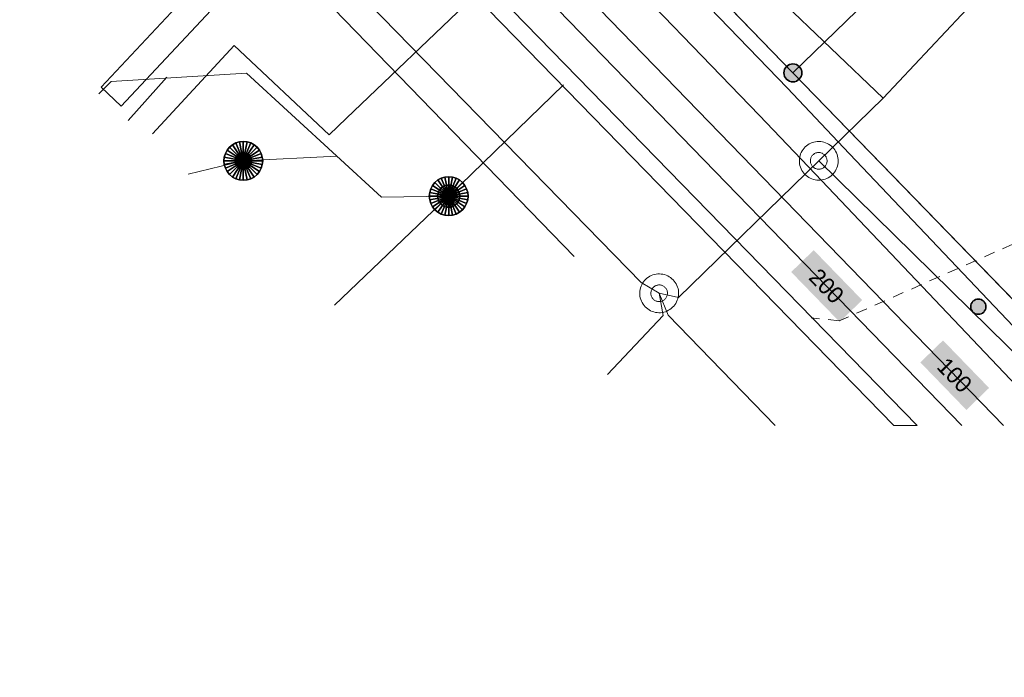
# Model space of a CAD drawing. Header units: metres. Extents: x 2695560 to 2696939, y 1260529 to 1262050.
# Tile 22 of 256: x 2695800 to 2695818, y 1260826 to 1260837. Entities that reach past the tile are written whole.
import ezdxf

# ---------------------------------------------------------------- set-up
doc = ezdxf.new("R2010")
doc.units = ezdxf.units.M
doc.linetypes.add('AUSGEZOGEN', pattern=[0])
doc.linetypes.add('VERDECKT2_S2', pattern=[0.36, 0.2, -0.16])
for name, color, linetype in [('XR$1$AV_Grenzpunkte', 7, 'AUSGEZOGEN'), ('XR$1$AV_Linien (BB)', 7, 'AUSGEZOGEN'), ('XR$1$EW_LK_Knoten', 1, 'AUSGEZOGEN'), ('XR$1$Liegenschaftsgrenzen', 7, 'AUSGEZOGEN'), ('XR$1$PFAV', 255, 'AUSGEZOGEN'), ('XR$1$RAEW', 8, 'AUSGEZOGEN')]:
    doc.layers.add(name, color=color, linetype=linetype)
for name, color, linetype, lineweight in [('XR$2$ABW-Linie-R-genau', 4, 'AUSGEZOGEN', 18), ('XR$2$ABW-Linie-R-ungenau', 4, 'VERDECKT2_S2', 18), ('XR$2$ABW-LinieFlaeche-R-genau', 4, 'AUSGEZOGEN', 18), ('XR$2$ABW-Punkt', 6, 'AUSGEZOGEN', 18), ('XR$2$ELE-Flaeche-oberirdisch', 1, 'AUSGEZOGEN', 18), ('XR$2$ELE-LinieFlaeche-genau', 1, 'AUSGEZOGEN', 18), ('XR$2$GAS-Linie-genau', 12, 'AUSGEZOGEN', 18), ('XR$2$KOM-Flaeche-U-oberirdisch', 91, 'AUSGEZOGEN', 18), ('XR$2$KOM-Linie-U-genau', 91, 'AUSGEZOGEN', 18), ('XR$2$WAS-Linie-genau', 5, 'AUSGEZOGEN', 18), ('XR$2$WEI-Text', 59, 'AUSGEZOGEN', 18)]:
    doc.layers.add(name, color=color, linetype=linetype, lineweight=lineweight)
doc.styles.add('TXT', font='txt')

# ---------------------------------------------------------------- blocks, each defined once
blk = doc.blocks.new('BAV15')
at = {"layer": 'XR$1$PFAV', "transparency": 33554687}
blk.add_hatch(color=7, dxfattribs=at).paths.add_polyline_path([(0.5, 0), (0.49, 0.101), (0.459, 0.197), (0.41, 0.286), (0.344, 0.362), (0.264, 0.424), (0.174, 0.469), (0.076, 0.494), (-0.025, 0.499), (-0.125, 0.484), (-0.22, 0.449), (-0.306, 0.395), (-0.379, 0.326), (-0.437, 0.243), (-0.477, 0.15), (-0.497, 0.051), (-0.497, -0.051), (-0.477, -0.15), (-0.437, -0.243), (-0.379, -0.326), (-0.306, -0.395), (-0.22, -0.449), (-0.125, -0.484), (-0.025, -0.499), (0.076, -0.494), (0.174, -0.469), (0.264, -0.424), (0.344, -0.362), (0.41, -0.286), (0.459, -0.197), (0.49, -0.101)])
at = {"color": 7, "transparency": 33554687}
for start, end in [(90, 270), (270, 90)]:
    blk.add_arc((0, 0), 0.5, start, end, dxfattribs=at)
at = {"layer": 'XR$1$PFAV', "transparency": 33554687}
blk.add_circle((0, 0), 0.5, dxfattribs=at)
blk = doc.blocks.new('BEW957')
at = {"layer": 'XR$1$RAEW', "transparency": 33554687}
blk.add_hatch(color=1, dxfattribs=at).paths.add_polyline_path([(-0.5, 0), (-0.497, -0.051), (-0.49, -0.101), (-0.477, -0.15), (-0.459, -0.197), (-0.437, -0.243), (-0.41, -0.286), (-0.379, -0.326), (-0.344, -0.362), (-0.306, -0.395), (-0.264, -0.424), (-0.22, -0.449), (-0.174, -0.469), (-0.125, -0.484), (-0.076, -0.494), (-0.025, -0.499), (0.025, -0.499), (0.076, -0.494), (0.125, -0.484), (0.174, -0.469), (0.22, -0.449), (0.264, -0.424), (0.306, -0.395), (0.344, -0.362), (0.379, -0.326), (0.41, -0.286), (0.437, -0.243), (0.459, -0.197), (0.477, -0.15), (0.49, -0.101), (0.497, -0.051), (0.5, 0), (0.497, 0.051), (0.49, 0.101), (0.477, 0.15), (0.459, 0.197), (0.437, 0.243), (0.41, 0.286), (0.379, 0.326), (0.344, 0.362), (0.306, 0.395), (0.264, 0.424), (0.22, 0.449), (0.174, 0.469), (0.125, 0.484), (0.076, 0.494), (0.025, 0.499), (-0.025, 0.499), (-0.076, 0.494), (-0.125, 0.484), (-0.174, 0.469), (-0.22, 0.449), (-0.264, 0.424), (-0.306, 0.395), (-0.344, 0.362), (-0.379, 0.326), (-0.41, 0.286), (-0.437, 0.243), (-0.459, 0.197), (-0.477, 0.15), (-0.49, 0.101), (-0.497, 0.051)])
at = {"color": 1, "transparency": 33554687}
for start, end in [(90, 180), (180, 270), (0, 90), (270, 0)]:
    blk.add_arc((0, 0), 0.5, start, end, dxfattribs=at)
at = {"layer": 'XR$1$RAEW', "color": 1, "transparency": 33554687}
blk.add_circle((0, 0), 0.5, dxfattribs=at)
blk = doc.blocks.new('ABW-NORMSCHACHT_WEITERE')
at = {"layer": 'XR$2$ABW-Punkt', "linetype": 'AUSGEZOGEN', "lineweight": 25, "transparency": 33554687}
for points in [[(-77, 185, 2500), (0, 0, 2500), (-111, 166, 2500)], [(-77, 185), (0, 0), (-111, 166)], [(-77, 185, 2500), (-77, 185), (-111, 166), (-111, 166, 2500)], [(-39, 196, 2500), (0, 0, 2500), (-77, 185, 2500)], [(-39, 196), (0, 0), (-77, 185)], [(-39, 196, 2500), (-39, 196), (-77, 185), (-77, 185, 2500)], [(0, 200, 2500), (0, 0, 2500), (-39, 196, 2500)], [(0, 200), (0, 0), (-39, 196)], [(0, 200, 2500), (0, 200), (-39, 196), (-39, 196, 2500)], [(39, 196, 2500), (0, 0, 2500), (0, 200, 2500)], [(39, 196), (0, 0), (0, 200)], [(39, 196, 2500), (39, 196), (0, 200), (0, 200, 2500)], [(77, 185, 2500), (0, 0, 2500), (39, 196, 2500)], [(77, 185), (0, 0), (39, 196)], [(111, 166, 2500), (0, 0, 2500), (77, 185, 2500)], [(111, 166), (0, 0), (77, 185)], [(77, 185, 2500), (77, 185), (39, 196), (39, 196, 2500)], [(111, 166, 2500), (111, 166), (77, 185), (77, 185, 2500)], [(-196, 39, 2500), (0, 0, 2500), (-200, 0, 2500)], [(-196, 39), (0, 0), (-200, 0)], [(-196, 39, 2500), (-196, 39), (-200, 0), (-200, 0, 2500)], [(-200, 0, 2500), (0, 0, 2500), (-196, -39, 2500)], [(-200, 0), (0, 0), (-196, -39)], [(-185, 77, 2500), (0, 0, 2500), (-196, 39, 2500)], [(-185, 77), (0, 0), (-196, 39)], [(-185, 77, 2500), (-185, 77), (-196, 39), (-196, 39, 2500)], [(-196, -39, 2500), (0, 0, 2500), (-185, -77, 2500)], [(-196, -39), (0, 0), (-185, -77)], [(-166, 111, 2500), (0, 0, 2500), (-185, 77, 2500)], [(-166, 111), (0, 0), (-185, 77)], [(-166, 111, 2500), (-166, 111), (-185, 77), (-185, 77, 2500)], [(-185, -77, 2500), (0, 0, 2500), (-166, -111, 2500)], [(-185, -77), (0, 0), (-166, -111)], [(-141, 141, 2500), (0, 0, 2500), (-166, 111, 2500)], [(-141, 141), (0, 0), (-166, 111)], [(-141, 141, 2500), (-141, 141), (-166, 111), (-166, 111, 2500)], [(-166, -111, 2500), (0, 0, 2500), (-141, -141, 2500)], [(-166, -111), (0, 0), (-141, -141)], [(-111, 166, 2500), (0, 0, 2500), (-141, 141, 2500)], [(-111, 166), (0, 0), (-141, 141)], [(-111, 166, 2500), (-111, 166), (-141, 141), (-141, 141, 2500)], [(-141, -141, 2500), (0, 0, 2500), (-111, -166, 2500)], [(-141, -141), (0, 0), (-111, -166)], [(-111, -166, 2500), (0, 0, 2500), (-77, -185, 2500)], [(-111, -166), (0, 0), (-77, -185)], [(-77, -185, 2500), (0, 0, 2500), (-39, -196, 2500)], [(-77, -185), (0, 0), (-39, -196)], [(-39, -196, 2500), (0, 0, 2500), (0, -200, 2500)], [(-39, -196), (0, 0), (0, -200)], [(141, 141, 2500), (0, 0, 2500), (111, 166, 2500)], [(141, 141), (0, 0), (111, 166)], [(166, 111, 2500), (0, 0, 2500), (141, 141, 2500)], [(166, 111), (0, 0), (141, 141)], [(185, 77, 2500), (0, 0, 2500), (166, 111, 2500)], [(185, 77), (0, 0), (166, 111)], [(196, 39, 2500), (0, 0, 2500), (185, 77, 2500)], [(196, 39), (0, 0), (185, 77)], [(200, 0, 2500), (0, 0, 2500), (196, 39, 2500)], [(200, 0), (0, 0), (196, 39)], [(0, -200, 2500), (0, 0, 2500), (39, -196, 2500)], [(39, -196, 2500), (0, 0, 2500), (77, -185, 2500)], [(77, -185, 2500), (0, 0, 2500), (111, -166, 2500)], [(111, -166, 2500), (0, 0, 2500), (141, -141, 2500)], [(141, -141, 2500), (0, 0, 2500), (166, -111, 2500)], [(166, -111, 2500), (0, 0, 2500), (185, -77, 2500)], [(185, -77, 2500), (0, 0, 2500), (196, -39, 2500)], [(196, -39, 2500), (0, 0, 2500), (200, 0, 2500)], [(0, -200), (0, 0), (39, -196)], [(39, -196), (0, 0), (77, -185)], [(77, -185), (0, 0), (111, -166)], [(111, -166), (0, 0), (141, -141)], [(141, -141), (0, 0), (166, -111)], [(166, -111), (0, 0), (185, -77)], [(185, -77), (0, 0), (196, -39)], [(196, -39), (0, 0), (200, 0)], [(141, 141, 2500), (141, 141), (111, 166), (111, 166, 2500)], [(166, 111, 2500), (166, 111), (141, 141), (141, 141, 2500)], [(185, 77, 2500), (185, 77), (166, 111), (166, 111, 2500)], [(196, 39, 2500), (196, 39), (185, 77), (185, 77, 2500)], [(200, 0, 2500), (200, 0), (196, 39), (196, 39, 2500)], [(-200, 0, 2500), (-200, 0), (-196, -39), (-196, -39, 2500)], [(-196, -39, 2500), (-196, -39), (-185, -77), (-185, -77, 2500)], [(-185, -77, 2500), (-185, -77), (-166, -111), (-166, -111, 2500)], [(-166, -111, 2500), (-166, -111), (-141, -141), (-141, -141, 2500)], [(-141, -141, 2500), (-141, -141), (-111, -166), (-111, -166, 2500)], [(-111, -166, 2500), (-111, -166), (-77, -185), (-77, -185, 2500)], [(77, -185, 2500), (77, -185), (111, -166), (111, -166, 2500)], [(111, -166, 2500), (111, -166), (141, -141), (141, -141, 2500)], [(141, -141, 2500), (141, -141), (166, -111), (166, -111, 2500)], [(166, -111, 2500), (166, -111), (185, -77), (185, -77, 2500)], [(185, -77, 2500), (185, -77), (196, -39), (196, -39, 2500)], [(196, -39, 2500), (196, -39), (200, 0), (200, 0, 2500)], [(-77, -185, 2500), (-77, -185), (-39, -196), (-39, -196, 2500)], [(-39, -196, 2500), (-39, -196), (0, -200), (0, -200, 2500)], [(0, -200, 2500), (0, -200), (39, -196), (39, -196, 2500)], [(39, -196, 2500), (39, -196), (77, -185), (77, -185, 2500)]]:
    blk.add_3dface(points, dxfattribs=at)
blk = doc.blocks.new('ABW-SCHLAMMSAMMLER_RUND')
at = {"layer": 'XR$2$ABW-Punkt', "linetype": 'AUSGEZOGEN', "lineweight": 13, "transparency": 33554687}
for p, q in [((-70, 75, 2500), (70, 75, 2500)), ((-70, -75, 2500), (70, -75, 2500))]:
    blk.add_line(p, q, dxfattribs=at)
blk.add_polyline3d([(90, 0, 2500), (0, 0, 2500), (-90, 0, 2500)], dxfattribs=at)
at = {"layer": 'XR$2$ABW-Punkt', "linetype": 'AUSGEZOGEN', "lineweight": 25, "transparency": 33554687}
for points in [[(-147, 29, 2500), (0, 0, 2500), (-150, 0, 2500)], [(-147, 29), (0, 0), (-150, 0)], [(-147, 29, 2500), (-147, 29), (-150, 0), (-150, 0, 2500)], [(-150, 0, 2500), (0, 0, 2500), (-147, -29, 2500)], [(-150, 0), (0, 0), (-147, -29)], [(-139, 57, 2500), (0, 0, 2500), (-147, 29, 2500)], [(-139, 57), (0, 0), (-147, 29)], [(-139, 57, 2500), (-139, 57), (-147, 29), (-147, 29, 2500)], [(-147, -29, 2500), (0, 0, 2500), (-139, -57, 2500)], [(-147, -29), (0, 0), (-139, -57)], [(-125, 83, 2500), (0, 0, 2500), (-139, 57, 2500)], [(-125, 83), (0, 0), (-139, 57)], [(-125, 83, 2500), (-125, 83), (-139, 57), (-139, 57, 2500)], [(-139, -57, 2500), (0, 0, 2500), (-125, -83, 2500)], [(-139, -57), (0, 0), (-125, -83)], [(-106, 106, 2500), (0, 0, 2500), (-125, 83, 2500)], [(-106, 106), (0, 0), (-125, 83)], [(-106, 106, 2500), (-106, 106), (-125, 83), (-125, 83, 2500)], [(-125, -83, 2500), (0, 0, 2500), (-106, -106, 2500)], [(-125, -83), (0, 0), (-106, -106)], [(-83, 125, 2500), (0, 0, 2500), (-106, 106, 2500)], [(-83, 125), (0, 0), (-106, 106)], [(-83, 125, 2500), (-83, 125), (-106, 106), (-106, 106, 2500)], [(-106, -106, 2500), (0, 0, 2500), (-83, -125, 2500)], [(-106, -106), (0, 0), (-83, -125)], [(-57, 139, 2500), (0, 0, 2500), (-83, 125, 2500)], [(-57, 139), (0, 0), (-83, 125)], [(-57, 139, 2500), (-57, 139), (-83, 125), (-83, 125, 2500)], [(-83, -125, 2500), (0, 0, 2500), (-57, -139, 2500)], [(-83, -125), (0, 0), (-57, -139)], [(-29, 147, 2500), (0, 0, 2500), (-57, 139, 2500)], [(-29, 147), (0, 0), (-57, 139)], [(-29, 147, 2500), (-29, 147), (-57, 139), (-57, 139, 2500)], [(-57, -139, 2500), (0, 0, 2500), (-29, -147, 2500)], [(-57, -139), (0, 0), (-29, -147)], [(0, 150, 2500), (0, 0, 2500), (-29, 147, 2500)], [(0, 150), (0, 0), (-29, 147)], [(0, 150, 2500), (0, 150), (-29, 147), (-29, 147, 2500)], [(-29, -147, 2500), (0, 0, 2500), (0, -150, 2500)], [(-29, -147), (0, 0), (0, -150)], [(29, 147, 2500), (0, 0, 2500), (0, 150, 2500)], [(29, 147), (0, 0), (0, 150)], [(29, 147, 2500), (29, 147), (0, 150), (0, 150, 2500)], [(57, 139, 2500), (0, 0, 2500), (29, 147, 2500)], [(57, 139), (0, 0), (29, 147)], [(83, 125, 2500), (0, 0, 2500), (57, 139, 2500)], [(83, 125), (0, 0), (57, 139)], [(106, 106, 2500), (0, 0, 2500), (83, 125, 2500)], [(106, 106), (0, 0), (83, 125)], [(125, 83, 2500), (0, 0, 2500), (106, 106, 2500)], [(125, 83), (0, 0), (106, 106)], [(139, 57, 2500), (0, 0, 2500), (125, 83, 2500)], [(139, 57), (0, 0), (125, 83)], [(147, 29, 2500), (0, 0, 2500), (139, 57, 2500)], [(147, 29), (0, 0), (139, 57)], [(150, 0, 2500), (0, 0, 2500), (147, 29, 2500)], [(150, 0), (0, 0), (147, 29)], [(0, -150, 2500), (0, 0, 2500), (29, -147, 2500)], [(29, -147, 2500), (0, 0, 2500), (57, -139, 2500)], [(57, -139, 2500), (0, 0, 2500), (83, -125, 2500)], [(83, -125, 2500), (0, 0, 2500), (106, -106, 2500)], [(106, -106, 2500), (0, 0, 2500), (125, -83, 2500)], [(125, -83, 2500), (0, 0, 2500), (139, -57, 2500)], [(139, -57, 2500), (0, 0, 2500), (147, -29, 2500)], [(147, -29, 2500), (0, 0, 2500), (150, 0, 2500)], [(0, -150), (0, 0), (29, -147)], [(29, -147), (0, 0), (57, -139)], [(57, -139), (0, 0), (83, -125)], [(83, -125), (0, 0), (106, -106)], [(106, -106), (0, 0), (125, -83)], [(125, -83), (0, 0), (139, -57)], [(139, -57), (0, 0), (147, -29)], [(147, -29), (0, 0), (150, 0)], [(57, 139, 2500), (57, 139), (29, 147), (29, 147, 2500)], [(83, 125, 2500), (83, 125), (57, 139), (57, 139, 2500)], [(106, 106, 2500), (106, 106), (83, 125), (83, 125, 2500)], [(125, 83, 2500), (125, 83), (106, 106), (106, 106, 2500)], [(139, 57, 2500), (139, 57), (125, 83), (125, 83, 2500)], [(147, 29, 2500), (147, 29), (139, 57), (139, 57, 2500)], [(150, 0, 2500), (150, 0), (147, 29), (147, 29, 2500)], [(-150, 0, 2500), (-150, 0), (-147, -29), (-147, -29, 2500)], [(-147, -29, 2500), (-147, -29), (-139, -57), (-139, -57, 2500)], [(-139, -57, 2500), (-139, -57), (-125, -83), (-125, -83, 2500)], [(-125, -83, 2500), (-125, -83), (-106, -106), (-106, -106, 2500)], [(-106, -106, 2500), (-106, -106), (-83, -125), (-83, -125, 2500)], [(-83, -125, 2500), (-83, -125), (-57, -139), (-57, -139, 2500)], [(-57, -139, 2500), (-57, -139), (-29, -147), (-29, -147, 2500)], [(-29, -147, 2500), (-29, -147), (0, -150), (0, -150, 2500)], [(0, -150, 2500), (0, -150), (29, -147), (29, -147, 2500)], [(29, -147, 2500), (29, -147), (57, -139), (57, -139, 2500)], [(57, -139, 2500), (57, -139), (83, -125), (83, -125, 2500)], [(83, -125, 2500), (83, -125), (106, -106), (106, -106, 2500)], [(106, -106, 2500), (106, -106), (125, -83), (125, -83, 2500)], [(125, -83, 2500), (125, -83), (139, -57), (139, -57, 2500)], [(139, -57, 2500), (139, -57), (147, -29), (147, -29, 2500)], [(147, -29, 2500), (147, -29), (150, 0), (150, 0, 2500)]]:
    blk.add_3dface(points, dxfattribs=at)
blk = doc.blocks.new('ABW-DECKEL')
at = {"layer": 'XR$2$ABW-Punkt', "linetype": 'AUSGEZOGEN', "lineweight": 25, "transparency": 33554687}
for points in [[(-291, 194, 2500), (0, 0, 2500), (-323, 134, 2500)], [(-291, 194), (0, 0), (-323, 134)], [(-291, 194, 2500), (-291, 194), (-323, 134), (-323, 134, 2500)], [(-247, 247, 2500), (0, 0, 2500), (-291, 194, 2500)], [(-247, 247), (0, 0), (-291, 194)], [(-247, 247, 2500), (-247, 247), (-291, 194), (-291, 194, 2500)], [(-194, 291, 2500), (0, 0, 2500), (-247, 247, 2500)], [(-194, 291), (0, 0), (-247, 247)], [(-194, 291, 2500), (-194, 291), (-247, 247), (-247, 247, 2500)], [(-134, 323, 2500), (0, 0, 2500), (-194, 291, 2500)], [(-134, 323), (0, 0), (-194, 291)], [(-134, 323, 2500), (-134, 323), (-194, 291), (-194, 291, 2500)], [(-68, 343, 2500), (0, 0, 2500), (-134, 323, 2500)], [(-68, 343), (0, 0), (-134, 323)], [(-68, 343, 2500), (-68, 343), (-134, 323), (-134, 323, 2500)], [(0, 350, 2500), (0, 0, 2500), (-68, 343, 2500)], [(0, 350), (0, 0), (-68, 343)], [(0, 350, 2500), (0, 350), (-68, 343), (-68, 343, 2500)], [(68, 343, 2500), (0, 0, 2500), (0, 350, 2500)], [(68, 343), (0, 0), (0, 350)], [(68, 343, 2500), (68, 343), (0, 350), (0, 350, 2500)], [(134, 323, 2500), (0, 0, 2500), (68, 343, 2500)], [(134, 323), (0, 0), (68, 343)], [(194, 291, 2500), (0, 0, 2500), (134, 323, 2500)], [(194, 291), (0, 0), (134, 323)], [(247, 247, 2500), (0, 0, 2500), (194, 291, 2500)], [(247, 247), (0, 0), (194, 291)], [(291, 194, 2500), (0, 0, 2500), (247, 247, 2500)], [(291, 194), (0, 0), (247, 247)], [(323, 134, 2500), (0, 0, 2500), (291, 194, 2500)], [(323, 134), (0, 0), (291, 194)], [(134, 323, 2500), (134, 323), (68, 343), (68, 343, 2500)], [(194, 291, 2500), (194, 291), (134, 323), (134, 323, 2500)], [(247, 247, 2500), (247, 247), (194, 291), (194, 291, 2500)], [(291, 194, 2500), (291, 194), (247, 247), (247, 247, 2500)], [(323, 134, 2500), (323, 134), (291, 194), (291, 194, 2500)], [(-343, 68, 2500), (0, 0, 2500), (-350, 0, 2500)], [(-343, 68), (0, 0), (-350, 0)], [(-343, 68, 2500), (-343, 68), (-350, 0), (-350, 0, 2500)], [(-350, 0, 2500), (0, 0, 2500), (-343, -68, 2500)], [(-350, 0), (0, 0), (-343, -68)], [(-323, 134, 2500), (0, 0, 2500), (-343, 68, 2500)], [(-323, 134), (0, 0), (-343, 68)], [(-323, 134, 2500), (-323, 134), (-343, 68), (-343, 68, 2500)], [(-343, -68, 2500), (0, 0, 2500), (-323, -134, 2500)], [(-343, -68), (0, 0), (-323, -134)], [(-323, -134, 2500), (0, 0, 2500), (-291, -194, 2500)], [(-323, -134), (0, 0), (-291, -194)], [(-291, -194, 2500), (0, 0, 2500), (-247, -247, 2500)], [(-291, -194), (0, 0), (-247, -247)], [(-247, -247, 2500), (0, 0, 2500), (-194, -291, 2500)], [(-247, -247), (0, 0), (-194, -291)], [(-194, -291, 2500), (0, 0, 2500), (-134, -323, 2500)], [(-194, -291), (0, 0), (-134, -323)], [(-134, -323, 2500), (0, 0, 2500), (-68, -343, 2500)], [(-134, -323), (0, 0), (-68, -343)], [(-68, -343, 2500), (0, 0, 2500), (0, -350, 2500)], [(-68, -343), (0, 0), (0, -350)], [(343, 68, 2500), (0, 0, 2500), (323, 134, 2500)], [(343, 68), (0, 0), (323, 134)], [(350, 0, 2500), (0, 0, 2500), (343, 68, 2500)], [(350, 0), (0, 0), (343, 68)], [(0, -350, 2500), (0, 0, 2500), (68, -343, 2500)], [(68, -343, 2500), (0, 0, 2500), (134, -323, 2500)], [(134, -323, 2500), (0, 0, 2500), (194, -291, 2500)], [(194, -291, 2500), (0, 0, 2500), (247, -247, 2500)], [(247, -247, 2500), (0, 0, 2500), (291, -194, 2500)], [(291, -194, 2500), (0, 0, 2500), (323, -134, 2500)], [(323, -134, 2500), (0, 0, 2500), (343, -68, 2500)], [(343, -68, 2500), (0, 0, 2500), (350, 0, 2500)], [(0, -350), (0, 0), (68, -343)], [(68, -343), (0, 0), (134, -323)], [(134, -323), (0, 0), (194, -291)], [(194, -291), (0, 0), (247, -247)], [(247, -247), (0, 0), (291, -194)], [(291, -194), (0, 0), (323, -134)], [(323, -134), (0, 0), (343, -68)], [(343, -68), (0, 0), (350, 0)], [(343, 68, 2500), (343, 68), (323, 134), (323, 134, 2500)], [(350, 0, 2500), (350, 0), (343, 68), (343, 68, 2500)], [(-350, 0, 2500), (-350, 0), (-343, -68), (-343, -68, 2500)], [(-343, -68, 2500), (-343, -68), (-323, -134), (-323, -134, 2500)], [(-323, -134, 2500), (-323, -134), (-291, -194), (-291, -194, 2500)], [(291, -194, 2500), (291, -194), (323, -134), (323, -134, 2500)], [(323, -134, 2500), (323, -134), (343, -68), (343, -68, 2500)], [(343, -68, 2500), (343, -68), (350, 0), (350, 0, 2500)], [(-291, -194, 2500), (-291, -194), (-247, -247), (-247, -247, 2500)], [(-247, -247, 2500), (-247, -247), (-194, -291), (-194, -291, 2500)], [(-194, -291, 2500), (-194, -291), (-134, -323), (-134, -323, 2500)], [(-134, -323, 2500), (-134, -323), (-68, -343), (-68, -343, 2500)], [(-68, -343, 2500), (-68, -343), (0, -350), (0, -350, 2500)], [(0, -350, 2500), (0, -350), (68, -343), (68, -343, 2500)], [(68, -343, 2500), (68, -343), (134, -323), (134, -323, 2500)], [(134, -323, 2500), (134, -323), (194, -291), (194, -291, 2500)], [(194, -291, 2500), (194, -291), (247, -247), (247, -247, 2500)], [(247, -247, 2500), (247, -247), (291, -194), (291, -194, 2500)]]:
    blk.add_3dface(points, dxfattribs=at)

msp = doc.modelspace()

# ---------------------------------------------------------------- hatches: boundary and pattern name
at = {"transparency": 33554687}
for points in [[(2695814.566, 1260833.283), (2695814.16, 1260832.889), (2695815.034, 1260831.989), (2695815.44, 1260832.383)], [(2695816.898, 1260831.656), (2695816.489, 1260831.259), (2695817.32, 1260830.402), (2695817.729, 1260830.799)]]:
    msp.add_hatch(color=7, dxfattribs=at).paths.add_polyline_path(points)

# ---------------------------------------------------------------- linework, layer by layer
at = {"layer": 'XR$1$AV_Linien (BB)', "color": 7, "linetype": 'AUSGEZOGEN', "transparency": 33554687}
msp.add_line((2695810.245, 1260833.169), (2695804.601, 1260838.989), dxfattribs=at)
msp.add_lwpolyline([(2695819.327, 1260831.185), (2695814.19, 1260836.48), (2695796.956, 1260854.276)], dxfattribs=at)
at = {"layer": 'XR$1$Liegenschaftsgrenzen', "color": 7, "linetype": 'AUSGEZOGEN', "transparency": 33554687}
for p, q in [((2695796.73, 1260854.51), (2695814.19, 1260836.48)), ((2695797.218, 1260846.602), (2695810.245, 1260833.169)), ((2695814.19, 1260836.48), (2695824.764, 1260825.582))]:
    msp.add_line(p, q, dxfattribs=at)
msp.add_lwpolyline([(2695830.06, 1260851.86), (2695826.979, 1260848.874), (2695822.635, 1260844.664), (2695814.19, 1260836.48)], dxfattribs=at)
at = {"layer": 'XR$2$ABW-Linie-R-genau', "linetype": 'AUSGEZOGEN', "transparency": 33554687}
for p, q in [((2695802.2, 1260835.618), (2695802.899, 1260836.399)), ((2695807.983, 1260834.257), (2695810.053, 1260836.262)), ((2695803.284, 1260834.656), (2695804.279, 1260834.893)), ((2695804.279, 1260834.893), (2695805.966, 1260834.975)), ((2695805.923, 1260832.291), (2695807.982, 1260834.257))]:
    msp.add_line(p, q, dxfattribs=at)
msp.add_lwpolyline([(2695801.675, 1260836.103), (2695801.895, 1260836.324), (2695804.335, 1260836.473), (2695806.769, 1260834.239), (2695807.982, 1260834.257)], dxfattribs=at)
at = {"layer": 'XR$2$ABW-Linie-R-ungenau', "linetype": 'VERDECKT2_S2', "transparency": 33554687}
msp.add_lwpolyline([(2695818.486, 1260833.535), (2695815.026, 1260832.008), (2695814.52, 1260832.064)], dxfattribs=at)
at = {"layer": 'XR$2$ABW-LinieFlaeche-R-genau', "linetype": 'AUSGEZOGEN', "transparency": 33554687}
msp.add_lwpolyline([(2695799.493, 1260847.059), (2695816.014, 1260830.12), (2695816.433, 1260830.12), (2695799.707, 1260847.269), (2695799.493, 1260847.059)], close=True, dxfattribs=at)
at = {"layer": 'XR$2$ELE-Flaeche-oberirdisch', "transparency": 33554687}
msp.add_lwpolyline([(2695819.867, 1260830.12), (2695815.105, 1260835.135), (2695814.091, 1260836.202), (2695805.302, 1260845.295), (2695802.609, 1260848.074), (2695796.337, 1260854.338), (2695790.591, 1260860.246), (2695789.045, 1260861.836), (2695781.895, 1260869.359), (2695776.494, 1260874.816), (2695775.994, 1260874.326), (2695781.393, 1260868.871), (2695788.541, 1260861.35), (2695790.089, 1260859.758), (2695795.839, 1260853.846), (2695802.111, 1260847.582), (2695804.798, 1260844.809), (2695813.585, 1260835.718), (2695814.597, 1260834.653), (2695818.901, 1260830.12), (2695819.867, 1260830.12)], close=True, dxfattribs=at)
at = {"layer": 'XR$2$ELE-LinieFlaeche-genau', "linetype": 'AUSGEZOGEN', "transparency": 33554687}
msp.add_lwpolyline([(2695807.209, 1260841.359), (2695802.078, 1260835.879), (2695801.714, 1260836.221), (2695801.714, 1260836.221), (2695806.853, 1260841.709)], dxfattribs=at)
at = {"layer": 'XR$2$GAS-Linie-genau', "linetype": 'AUSGEZOGEN', "transparency": 33554687}
msp.add_line((2695817.988, 1260830.12), (2695809.19, 1260839.192), dxfattribs=at)
at = {"layer": 'XR$2$KOM-Flaeche-U-oberirdisch', "transparency": 33554687}
for points in [[(2695814.406, 1260834.649), (2695814.386, 1260834.672), (2695814.368, 1260834.696), (2695814.352, 1260834.722), (2695814.338, 1260834.749), (2695814.326, 1260834.778), (2695814.318, 1260834.807), (2695814.311, 1260834.837), (2695814.308, 1260834.867), (2695814.307, 1260834.898), (2695814.308, 1260834.928), (2695814.313, 1260834.958), (2695814.32, 1260834.988), (2695814.329, 1260835.017), (2695814.341, 1260835.045), (2695814.356, 1260835.072), (2695814.373, 1260835.098), (2695814.391, 1260835.122), (2695814.412, 1260835.144), (2695814.435, 1260835.164), (2695814.46, 1260835.183), (2695814.485, 1260835.199), (2695814.513, 1260835.212), (2695814.541, 1260835.224), (2695814.57, 1260835.233), (2695814.6, 1260835.239), (2695814.631, 1260835.242), (2695814.661, 1260835.243), (2695814.692, 1260835.242), (2695814.722, 1260835.237), (2695814.751, 1260835.23), (2695814.78, 1260835.221), (2695814.809, 1260835.209), (2695814.835, 1260835.194), (2695814.861, 1260835.178), (2695814.885, 1260835.159), (2695814.907, 1260835.138), (2695814.928, 1260835.115), (2695814.946, 1260835.091), (2695814.962, 1260835.065), (2695814.976, 1260835.037), (2695814.987, 1260835.009), (2695814.996, 1260834.98), (2695815.002, 1260834.95), (2695815.006, 1260834.92), (2695815.007, 1260834.889), (2695815.005, 1260834.859), (2695815.001, 1260834.828), (2695814.994, 1260834.799), (2695814.984, 1260834.77), (2695814.972, 1260834.742), (2695814.958, 1260834.715), (2695814.941, 1260834.689), (2695814.922, 1260834.665), (2695814.901, 1260834.643), (2695814.878, 1260834.623), (2695814.854, 1260834.604), (2695814.828, 1260834.588), (2695814.801, 1260834.574), (2695814.772, 1260834.563), (2695814.743, 1260834.554), (2695814.713, 1260834.548), (2695814.683, 1260834.544), (2695814.652, 1260834.543), (2695814.622, 1260834.545), (2695814.592, 1260834.55), (2695814.562, 1260834.557), (2695814.533, 1260834.566), (2695814.505, 1260834.578), (2695814.478, 1260834.593), (2695814.453, 1260834.609), (2695814.429, 1260834.628), (2695814.406, 1260834.649)], [(2695814.764, 1260834.998), (2695814.755, 1260835.007), (2695814.744, 1260835.015), (2695814.733, 1260835.022), (2695814.722, 1260835.029), (2695814.71, 1260835.034), (2695814.697, 1260835.038), (2695814.685, 1260835.041), (2695814.672, 1260835.043), (2695814.659, 1260835.043), (2695814.646, 1260835.043), (2695814.633, 1260835.041), (2695814.62, 1260835.039), (2695814.607, 1260835.035), (2695814.595, 1260835.03), (2695814.583, 1260835.024), (2695814.572, 1260835.017), (2695814.562, 1260835.01), (2695814.552, 1260835.001), (2695814.543, 1260834.991), (2695814.535, 1260834.981), (2695814.528, 1260834.97), (2695814.522, 1260834.958), (2695814.516, 1260834.946), (2695814.512, 1260834.934), (2695814.509, 1260834.921), (2695814.508, 1260834.908), (2695814.507, 1260834.895), (2695814.507, 1260834.882), (2695814.509, 1260834.869), (2695814.511, 1260834.856), (2695814.515, 1260834.844), (2695814.52, 1260834.832), (2695814.526, 1260834.82), (2695814.533, 1260834.809), (2695814.541, 1260834.798), (2695814.549, 1260834.789), (2695814.559, 1260834.78), (2695814.569, 1260834.772), (2695814.58, 1260834.764), (2695814.592, 1260834.758), (2695814.604, 1260834.753), (2695814.616, 1260834.749), (2695814.629, 1260834.746), (2695814.642, 1260834.744), (2695814.655, 1260834.743), (2695814.668, 1260834.744), (2695814.681, 1260834.745), (2695814.694, 1260834.748), (2695814.706, 1260834.752), (2695814.718, 1260834.757), (2695814.73, 1260834.763), (2695814.741, 1260834.77), (2695814.752, 1260834.777), (2695814.762, 1260834.786), (2695814.77, 1260834.796), (2695814.779, 1260834.806), (2695814.786, 1260834.817), (2695814.792, 1260834.828), (2695814.797, 1260834.84), (2695814.801, 1260834.853), (2695814.804, 1260834.866), (2695814.806, 1260834.879), (2695814.807, 1260834.892), (2695814.806, 1260834.905), (2695814.805, 1260834.918), (2695814.802, 1260834.93), (2695814.798, 1260834.943), (2695814.793, 1260834.955), (2695814.788, 1260834.967), (2695814.781, 1260834.978), (2695814.773, 1260834.988), (2695814.764, 1260834.998)], [(2695811.536, 1260832.758), (2695811.559, 1260832.778), (2695811.584, 1260832.796), (2695811.61, 1260832.812), (2695811.637, 1260832.826), (2695811.666, 1260832.837), (2695811.695, 1260832.845), (2695811.725, 1260832.851), (2695811.756, 1260832.855), (2695811.786, 1260832.855), (2695811.817, 1260832.853), (2695811.847, 1260832.849), (2695811.876, 1260832.842), (2695811.905, 1260832.832), (2695811.933, 1260832.82), (2695811.96, 1260832.805), (2695811.985, 1260832.788), (2695812.009, 1260832.769), (2695812.031, 1260832.748), (2695812.051, 1260832.725), (2695812.07, 1260832.7), (2695812.085, 1260832.674), (2695812.099, 1260832.647), (2695812.11, 1260832.618), (2695812.119, 1260832.589), (2695812.125, 1260832.559), (2695812.128, 1260832.529), (2695812.129, 1260832.498), (2695812.127, 1260832.468), (2695812.122, 1260832.438), (2695812.115, 1260832.408), (2695812.105, 1260832.379), (2695812.093, 1260832.351), (2695812.078, 1260832.324), (2695812.061, 1260832.299), (2695812.042, 1260832.275), (2695812.021, 1260832.253), (2695811.998, 1260832.233), (2695811.973, 1260832.215), (2695811.947, 1260832.199), (2695811.92, 1260832.185), (2695811.892, 1260832.174), (2695811.862, 1260832.166), (2695811.832, 1260832.16), (2695811.802, 1260832.156), (2695811.771, 1260832.156), (2695811.741, 1260832.158), (2695811.711, 1260832.162), (2695811.681, 1260832.169), (2695811.652, 1260832.179), (2695811.624, 1260832.191), (2695811.597, 1260832.206), (2695811.572, 1260832.223), (2695811.548, 1260832.242), (2695811.526, 1260832.263), (2695811.506, 1260832.286), (2695811.488, 1260832.311), (2695811.472, 1260832.337), (2695811.459, 1260832.364), (2695811.447, 1260832.393), (2695811.439, 1260832.422), (2695811.433, 1260832.452), (2695811.43, 1260832.482), (2695811.429, 1260832.513), (2695811.431, 1260832.543), (2695811.435, 1260832.573), (2695811.443, 1260832.603), (2695811.452, 1260832.632), (2695811.465, 1260832.66), (2695811.479, 1260832.687), (2695811.496, 1260832.712), (2695811.515, 1260832.736), (2695811.536, 1260832.758)], [(2695811.883, 1260832.397), (2695811.892, 1260832.407), (2695811.9, 1260832.417), (2695811.907, 1260832.428), (2695811.913, 1260832.439), (2695811.919, 1260832.451), (2695811.923, 1260832.464), (2695811.926, 1260832.476), (2695811.928, 1260832.489), (2695811.929, 1260832.502), (2695811.928, 1260832.515), (2695811.927, 1260832.528), (2695811.924, 1260832.541), (2695811.921, 1260832.554), (2695811.916, 1260832.566), (2695811.91, 1260832.578), (2695811.903, 1260832.589), (2695811.896, 1260832.599), (2695811.887, 1260832.609), (2695811.878, 1260832.618), (2695811.867, 1260832.627), (2695811.856, 1260832.634), (2695811.845, 1260832.64), (2695811.833, 1260832.645), (2695811.821, 1260832.65), (2695811.808, 1260832.653), (2695811.795, 1260832.655), (2695811.782, 1260832.655), (2695811.769, 1260832.655), (2695811.756, 1260832.654), (2695811.743, 1260832.651), (2695811.73, 1260832.647), (2695811.718, 1260832.643), (2695811.706, 1260832.637), (2695811.695, 1260832.63), (2695811.685, 1260832.622), (2695811.675, 1260832.614), (2695811.666, 1260832.604), (2695811.658, 1260832.594), (2695811.65, 1260832.583), (2695811.644, 1260832.572), (2695811.639, 1260832.56), (2695811.635, 1260832.547), (2695811.632, 1260832.535), (2695811.63, 1260832.522), (2695811.629, 1260832.509), (2695811.629, 1260832.496), (2695811.631, 1260832.483), (2695811.633, 1260832.47), (2695811.637, 1260832.457), (2695811.642, 1260832.445), (2695811.647, 1260832.433), (2695811.654, 1260832.422), (2695811.662, 1260832.411), (2695811.671, 1260832.402), (2695811.68, 1260832.393), (2695811.69, 1260832.384), (2695811.701, 1260832.377), (2695811.713, 1260832.371), (2695811.725, 1260832.366), (2695811.737, 1260832.361), (2695811.75, 1260832.358), (2695811.763, 1260832.356), (2695811.776, 1260832.356), (2695811.789, 1260832.356), (2695811.802, 1260832.357), (2695811.815, 1260832.36), (2695811.827, 1260832.363), (2695811.839, 1260832.368), (2695811.851, 1260832.374), (2695811.862, 1260832.381), (2695811.873, 1260832.389), (2695811.883, 1260832.397)]]:
    msp.add_lwpolyline(points, close=True, dxfattribs=at)
at = {"layer": 'XR$2$KOM-Linie-U-genau', "linetype": 'AUSGEZOGEN', "transparency": 33554687}
for p, q in [((2695815.816, 1260836.024), (2695809.114, 1260842.442)), ((2695815.816, 1260836.024), (2695819.871, 1260840.341)), ((2695814.657, 1260834.893), (2695815.816, 1260836.024)), ((2695814.657, 1260834.893), (2695819.517, 1260830.12))]:
    msp.add_line(p, q, dxfattribs=at)
for points in [[(2695784.476, 1260860.33), (2695811.457, 1260832.697), (2695811.779, 1260832.505)], [(2695811.779, 1260832.505), (2695812.129, 1260832.428), (2695814.657, 1260834.893)], [(2695811.779, 1260832.505), (2695811.849, 1260832.104), (2695810.849, 1260831.044)], [(2695811.779, 1260832.505), (2695811.942, 1260832.113), (2695813.872, 1260830.12)]]:
    msp.add_lwpolyline(points, dxfattribs=at)
at = {"layer": 'XR$2$WAS-Linie-genau', "linetype": 'AUSGEZOGEN', "transparency": 33554687}
for p, q in [((2695806.139, 1260835.661), (2695808.97, 1260838.368)), ((2695817.238, 1260830.12), (2695809.105, 1260838.498))]:
    msp.add_line(p, q, dxfattribs=at)
msp.add_lwpolyline([(2695806.139, 1260835.661), (2695805.828, 1260835.364), (2695804.115, 1260836.974), (2695802.643, 1260835.379)], dxfattribs=at)

# ---------------------------------------------------------------- block references
at = {"layer": 'XR$1$AV_Grenzpunkte', "color": 7, "linetype": 'AUSGEZOGEN', "lineweight": -3, "transparency": 33554687, "xscale": 0.3249999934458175, "yscale": 0.3249999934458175}
msp.add_blockref('BAV15', (2695814.19, 1260836.48), dxfattribs=at)
at = {"layer": 'XR$1$EW_LK_Knoten', "color": 1, "linetype": 'AUSGEZOGEN', "lineweight": -3, "transparency": 33554687, "xscale": 0.2749999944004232, "yscale": 0.2749999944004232}
msp.add_blockref('BEW957', (2695817.535, 1260832.264), dxfattribs=at)
at = {"layer": 'XR$2$ABW-Punkt', "color": 6, "linetype": 'AUSGEZOGEN', "lineweight": 18, "transparency": 33554687, "xscale": 0.001, "yscale": 0.001, "zscale": 0.001, "rotation": 360}
for name, p in [('ABW-DECKEL', (2695804.279, 1260834.893)), ('ABW-SCHLAMMSAMMLER_RUND', (2695804.279, 1260834.893)), ('ABW-DECKEL', (2695807.983, 1260834.257)), ('ABW-NORMSCHACHT_WEITERE', (2695807.983, 1260834.257))]:
    msp.add_blockref(name, p, dxfattribs=at)

# ---------------------------------------------------------------- texts
at = {"layer": 'XR$2$WEI-Text', "transparency": 33554687, "char_height": 0.3, "width": 0.9119, "attachment_point": 5, "rotation": 314.2, "style": 'TXT'}
for s, insert in [('\\W1.00;200', (2695814.796, 1260832.636)), ('\\W1.00;100', (2695817.105, 1260831.029))]:
    msp.add_mtext(s, dxfattribs=dict(at, insert=insert))

doc.saveas('drawing.dxf')
